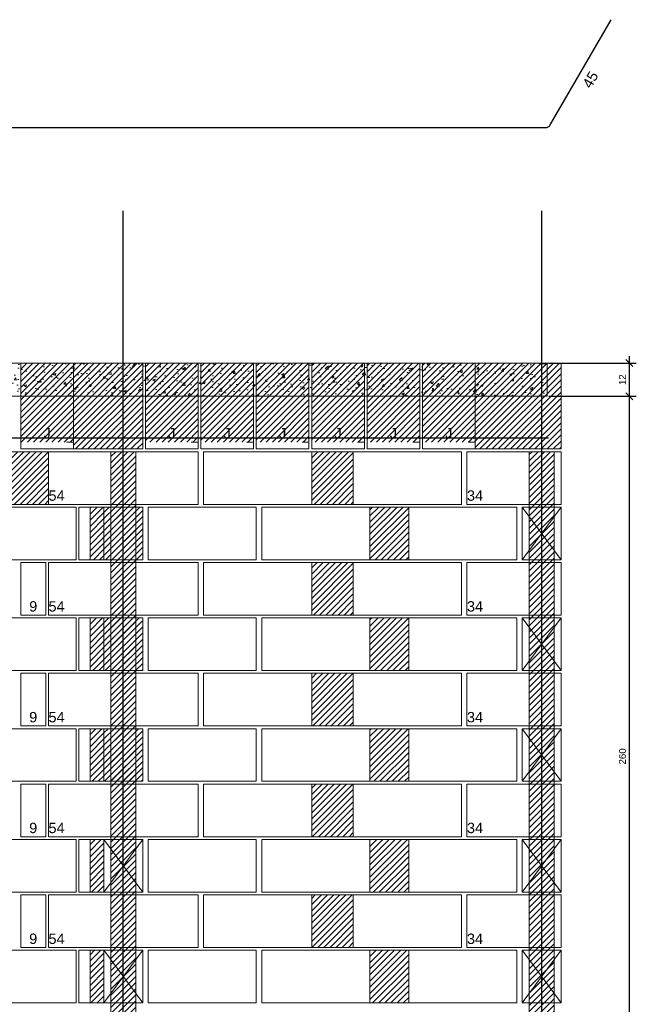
# Model space of a CAD drawing. Header units: millimetres. Extents: x 337 to 624, y -381 to -65.
# Tile 38 of 138: x 373.62 to 382.52, y -241.85 to -227.63. Entities that reach past the tile are written whole.
import ezdxf

# ---------------------------------------------------------------- set-up
doc = ezdxf.new("R2010")
doc.units = ezdxf.units.MM
doc.header["$MEASUREMENT"] = 0
doc.linetypes.add('DOT', pattern=[6.35, 0, -6.35])
doc.layers.get('0').update_dxf_attribs({"lineweight": 5})
for name, color, linetype, lineweight in [('Armadura', 7, 'Continuous', 30), ('Cotas', 7, 'Continuous', 5), ('PA-Ajustes', 8, 'Continuous', 5), ('PA-Graute', 8, 'Continuous', 0), ('PA-Lajes', 7, 'Continuous', 13), ('PE-Contrafiamento L', 1, 'Continuous', 13), ('PE-Contrafiamento T', 1, 'Continuous', 5), ('PE-Inteiro', 7, 'Continuous', 5), ('PE-Meio canaleta J alto', 5, 'Continuous', 5), ('PE-Pastilha', 3, 'Continuous', 5), ('Textos armaduras', 7, 'Continuous', 5)]:
    doc.layers.add(name, color=color, linetype=linetype, lineweight=lineweight)
doc.styles.add('Arial', font='arial.ttf')
doc.dimstyles.new('UM_25.000000', dxfattribs={"dimtxt": 0.18, "dimasz": 0.1, "dimexe": 0.1, "dimexo": 0.2, "dimgap": 0, "dimtad": 1, "dimtih": 1, "dimtoh": 1, "dimdec": 1, "dimlfac": 25, "dimzin": 0, "dimdsep": 46, "dimtxsty": 'Standard', "dimcen": 0.09, "dimdle": 0.1, "dimadec": 1, "dimazin": 2, "dimtfac": 1, "dimtdec": 4, "dimtofl": 0, "dimtmove": 0, "dimatfit": 3, "dimfxl": 1, "dimtolj": 1, "dimarcsym": 0})
pattern_1 = [(45, (317.757445, -372.260816), (-0.044194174, 0.044194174), [])]
pattern_2 = [(50, (317.75744, -372.26082), (0.3586301, -0.03137607), [0.0375, -0.4125]), (355, (317.75744, -372.2608), (-0.0693757, 0.3760961), [0.03, -0.33]), (100.4514, (317.78733, -372.26343), (0.2892547, 0.3447198), [0.0318701, -0.35057106]), (46.1842, (317.75744, -372.1608), (0.5336205, -0.0827595), [0.05625, -0.61875]), (96.6356, (317.8019, -372.1677), (0.4673314, 0.487059), [0.0478051, -0.5258565]), (351.1842, (317.75744, -372.1608), (0.467331, 0.4870593), [0.045, -0.495]), (21, (317.80744, -372.18582), (0.2984535, -0.20130945), [0.0375, -0.4125]), (326, (317.80744, -372.1858), (0.1216577, 0.362575), [0.03, -0.33]), (71.4514, (317.8323, -372.2026), (0.4201113, 0.16126525), [0.0318701, -0.35057106]), (37.5, (317.75744, -372.26082), (0.00607993, 0.16644693), [0, -0.326, 0, -0.335, 0, -0.33125]), (7.5, (317.75744, -372.26082), (0.13153477, 0.19720586), [0, -0.191, 0, -0.3185, 0, -0.12625]), (327.5, (317.64594, -372.26082), (0.26691122, -0.01127744), [0, -0.125, 0, -0.39, 0, -0.5175]), (317.5, (317.59594, -372.26082), (0.2915931, 0.0500525), [0, -0.1625, 0, -0.259, 0, -0.3675])]

# ---------------------------------------------------------------- blocks, each defined once
blk = doc.blocks.new('_Oblique')
at = {"color": 0, "linetype": 'ByBlock', "lineweight": -2}
blk.add_line((-0.5, -0.5), (0.5, 0.5), dxfattribs=at)
blk = doc.blocks.new('*D482')
at = {"layer": 'Cotas', "color": 0, "lineweight": -2, "transparency": 16777216}
for p, q in [((381.259, -232.588), (382.524, -232.588)), ((382.424, -233.168), (382.424, -232.488)), ((381.259, -233.068), (382.524, -233.068))]:
    blk.add_line(p, q, dxfattribs=at)
at = {"layer": 'Defpoints', "color": 0, "transparency": 16777216}
for p in [(381.159, -232.588), (382.424, -232.588), (381.159, -233.068)]:
    blk.add_point(p, dxfattribs=at)
at = {"layer": 'Cotas', "color": 0, "lineweight": -2, "transparency": 16777216, "xscale": 0.1, "yscale": 0.1, "zscale": 0.1}
for p, rotation in [((382.424, -232.588), 90), ((382.424, -233.068), 270)]:
    blk.add_blockref('_Oblique', p, dxfattribs=dict(at, rotation=rotation))
at = {"layer": 'Cotas', "transparency": 16777216, "insert": (382.324, -232.828), "char_height": 0.1, "attachment_point": 5, "rotation": 90, "style": 'Arial'}
blk.add_mtext('\\A1;12', dxfattribs=at)
blk = doc.blocks.new('*D483')
at = {"layer": 'Cotas', "color": 0, "lineweight": -2, "transparency": 16777216}
for p, q in [((382.424, -243.568), (382.424, -232.968)), ((381.259, -233.068), (382.524, -233.068)), ((381.259, -243.468), (382.524, -243.468))]:
    blk.add_line(p, q, dxfattribs=at)
at = {"layer": 'Defpoints', "color": 0, "transparency": 16777216}
for p in [(381.159, -233.068), (382.424, -233.068), (381.159, -243.468)]:
    blk.add_point(p, dxfattribs=at)
at = {"layer": 'Cotas', "color": 0, "lineweight": -2, "transparency": 16777216, "xscale": 0.1, "yscale": 0.1, "zscale": 0.1}
for p, rotation in [((382.424, -233.068), 90), ((382.424, -243.468), 270)]:
    blk.add_blockref('_Oblique', p, dxfattribs=dict(at, rotation=rotation))
at = {"layer": 'Cotas', "transparency": 16777216, "insert": (382.324, -238.268), "char_height": 0.1, "attachment_point": 5, "rotation": 90, "style": 'Arial'}
blk.add_mtext('\\A1;260', dxfattribs=at)

msp = doc.modelspace()

# ---------------------------------------------------------------- hatches: boundary and pattern name
at = {"layer": 'PA-Ajustes', "linetype": 'Continuous'}
h = msp.add_hatch(dxfattribs=at)
h.set_pattern_fill('ANSI31', color=8, scale=0.5, style=0)
h.set_pattern_definition(pattern_1)
h.paths.add_polyline_path([(374.3986, -232.588), (374.3986, -233.828), (375.3986, -233.828), (375.3986, -232.588)])
h = msp.add_hatch(dxfattribs=at)
h.set_pattern_fill('ANSI31', color=8, scale=0.5, style=0)
h.set_pattern_definition(pattern_1)
h.paths.add_polyline_path([(380.1986, -232.588), (380.1986, -233.828), (381.4386, -233.828), (381.4386, -232.588)])
h = msp.add_hatch(dxfattribs=at)
h.set_pattern_fill('ANSI31', color=8, scale=0.5, style=0)
h.set_pattern_definition(pattern_1)
h.paths.add_polyline_path([(372.7986, -234.628), (372.7986, -233.868), (374.0386, -233.868), (374.0386, -234.628)])
h = msp.add_hatch(dxfattribs=at)
h.set_pattern_fill('ANSI31', color=8, scale=0.5, style=0)
h.set_pattern_definition(pattern_1)
h.paths.add_polyline_path([(377.8386, -233.868), (377.8386, -234.628), (378.4386, -234.628), (378.4386, -233.868)])
h = msp.add_hatch(dxfattribs=at)
h.set_pattern_fill('ANSI31', color=8, scale=0.5, style=0)
h.set_pattern_definition(pattern_1)
h.paths.add_polyline_path([(374.6386, -234.668), (374.6386, -235.428), (374.8386, -235.428), (374.8386, -234.668)])
h = msp.add_hatch(dxfattribs=at)
h.set_pattern_fill('ANSI31', color=8, scale=0.5, style=0)
h.set_pattern_definition(pattern_1)
h.paths.add_polyline_path([(378.6786, -234.668), (378.6786, -235.428), (379.2386, -235.428), (379.2386, -234.668)])
h = msp.add_hatch(dxfattribs=at)
h.set_pattern_fill('ANSI31', color=8, scale=0.5, style=0)
h.set_pattern_definition(pattern_1)
h.paths.add_polyline_path([(377.8386, -235.468), (377.8386, -236.228), (378.4386, -236.228), (378.4386, -235.468)])
h = msp.add_hatch(dxfattribs=at)
h.set_pattern_fill('ANSI31', color=8, scale=0.5, style=0)
h.set_pattern_definition(pattern_1)
h.paths.add_polyline_path([(374.6386, -236.268), (374.6386, -237.028), (374.8386, -237.028), (374.8386, -236.268)])
h = msp.add_hatch(dxfattribs=at)
h.set_pattern_fill('ANSI31', color=8, scale=0.5, style=0)
h.set_pattern_definition(pattern_1)
h.paths.add_polyline_path([(378.6786, -236.268), (378.6786, -237.028), (379.2386, -237.028), (379.2386, -236.268)])
h = msp.add_hatch(dxfattribs=at)
h.set_pattern_fill('ANSI31', color=8, scale=0.5, style=0)
h.set_pattern_definition(pattern_1)
h.paths.add_polyline_path([(377.8386, -237.068), (377.8386, -237.828), (378.4386, -237.828), (378.4386, -237.068)])
h = msp.add_hatch(dxfattribs=at)
h.set_pattern_fill('ANSI31', color=8, scale=0.5, style=0)
h.set_pattern_definition(pattern_1)
h.paths.add_polyline_path([(374.6386, -237.868), (374.6386, -238.628), (374.8386, -238.628), (374.8386, -237.868)])
h = msp.add_hatch(dxfattribs=at)
h.set_pattern_fill('ANSI31', color=8, scale=0.5, style=0)
h.set_pattern_definition(pattern_1)
h.paths.add_polyline_path([(378.6786, -237.868), (378.6786, -238.628), (379.2386, -238.628), (379.2386, -237.868)])
h = msp.add_hatch(dxfattribs=at)
h.set_pattern_fill('ANSI31', color=8, scale=0.5, style=0)
h.set_pattern_definition(pattern_1)
h.paths.add_polyline_path([(377.8386, -238.668), (377.8386, -239.428), (378.4386, -239.428), (378.4386, -238.668)])
h = msp.add_hatch(dxfattribs=at)
h.set_pattern_fill('ANSI31', color=8, scale=0.5, style=0)
h.set_pattern_definition(pattern_1)
h.paths.add_polyline_path([(374.6386, -239.468), (374.6386, -240.228), (374.8386, -240.228), (374.8386, -239.468)])
h = msp.add_hatch(dxfattribs=at)
h.set_pattern_fill('ANSI31', color=8, scale=0.5, style=0)
h.set_pattern_definition(pattern_1)
h.paths.add_polyline_path([(378.6786, -239.468), (378.6786, -240.228), (379.2386, -240.228), (379.2386, -239.468)])
h = msp.add_hatch(dxfattribs=at)
h.set_pattern_fill('ANSI31', color=8, scale=0.5, style=0)
h.set_pattern_definition(pattern_1)
h.paths.add_polyline_path([(377.8386, -240.268), (377.8386, -241.028), (378.4386, -241.028), (378.4386, -240.268)])
h = msp.add_hatch(dxfattribs=at)
h.set_pattern_fill('ANSI31', color=8, scale=0.5, style=0)
h.set_pattern_definition(pattern_1)
h.paths.add_polyline_path([(374.6386, -241.068), (374.6386, -241.828), (374.8386, -241.828), (374.8386, -241.068)])
h = msp.add_hatch(dxfattribs=at)
h.set_pattern_fill('ANSI31', color=8, scale=0.5, style=0)
h.set_pattern_definition(pattern_1)
h.paths.add_polyline_path([(378.6786, -241.068), (378.6786, -241.828), (379.2386, -241.828), (379.2386, -241.068)])
at = {"layer": 'PA-Graute', "linetype": 'Continuous'}
h = msp.add_hatch(dxfattribs=at)
h.set_pattern_fill('ANSI31', color=8, scale=0.5, style=0)
h.set_pattern_definition(pattern_1)
h.paths.add_polyline_path([(373.6386, -232.588), (374.3986, -232.588), (374.3986, -233.728), (373.6386, -233.728)])
h = msp.add_hatch(dxfattribs=at)
h.set_pattern_fill('ANSI31', color=8, scale=0.5, style=0)
h.set_pattern_definition(pattern_1)
h.paths.add_polyline_path([(375.4386, -232.588), (376.1986, -232.588), (376.1986, -233.728), (375.4386, -233.728)])
h = msp.add_hatch(dxfattribs=at)
h.set_pattern_fill('ANSI31', color=8, scale=0.5, style=0)
h.set_pattern_definition(pattern_1)
h.paths.add_polyline_path([(376.2386, -232.588), (376.9986, -232.588), (376.9986, -233.728), (376.2386, -233.728)])
h = msp.add_hatch(dxfattribs=at)
h.set_pattern_fill('ANSI31', color=8, scale=0.5, style=0)
h.set_pattern_definition(pattern_1)
h.paths.add_polyline_path([(377.0386, -232.588), (377.7986, -232.588), (377.7986, -233.728), (377.0386, -233.728)])
h = msp.add_hatch(dxfattribs=at)
h.set_pattern_fill('ANSI31', color=8, scale=0.5, style=0)
h.set_pattern_definition(pattern_1)
h.paths.add_polyline_path([(377.8386, -232.588), (378.5986, -232.588), (378.5986, -233.728), (377.8386, -233.728)])
h = msp.add_hatch(dxfattribs=at)
h.set_pattern_fill('ANSI31', color=8, scale=0.5, style=0)
h.set_pattern_definition(pattern_1)
h.paths.add_polyline_path([(378.6386, -232.588), (379.3986, -232.588), (379.3986, -233.728), (378.6386, -233.728)])
h = msp.add_hatch(dxfattribs=at)
h.set_pattern_fill('ANSI31', color=8, scale=0.5, style=0)
h.set_pattern_definition(pattern_1)
h.paths.add_polyline_path([(379.4386, -232.588), (380.1986, -232.588), (380.1986, -233.728), (379.4386, -233.728)])
h = msp.add_hatch(dxfattribs=at)
h.set_pattern_fill('ANSI31', color=8, scale=0.5, style=0)
h.set_pattern_definition(pattern_1)
h.paths.add_polyline_path([(374.9386, -233.868), (375.2986, -233.868), (375.2986, -243.428), (374.9386, -243.428)])
h = msp.add_hatch(dxfattribs=at)
h.set_pattern_fill('ANSI31', color=8, scale=0.5, style=0)
h.set_pattern_definition(pattern_1)
h.paths.add_polyline_path([(380.9786, -233.868), (381.3386, -233.868), (381.3386, -243.428), (380.9786, -243.428)])
h = msp.add_hatch(dxfattribs=at)
h.set_pattern_fill('ANSI31', color=8, scale=0.5, style=0)
h.set_pattern_definition(pattern_1)
h.paths.add_polyline_path([(375.3986, -235.428), (374.8386, -235.428), (374.8386, -234.668), (375.3986, -234.668)])
h = msp.add_hatch(dxfattribs=at)
h.set_pattern_fill('ANSI31', color=8, scale=0.5, style=0)
h.set_pattern_definition(pattern_1)
h.paths.add_polyline_path([(375.3986, -237.028), (374.8386, -237.028), (374.8386, -236.268), (375.3986, -236.268)])
h = msp.add_hatch(dxfattribs=at)
h.set_pattern_fill('ANSI31', color=8, scale=0.5, style=0)
h.set_pattern_definition(pattern_1)
h.paths.add_polyline_path([(375.3986, -238.628), (374.8386, -238.628), (374.8386, -237.868), (375.3986, -237.868)])
at = {"layer": 'PA-Lajes', "linetype": 'Continuous'}
h = msp.add_hatch(dxfattribs=at)
h.set_pattern_fill('AR-CONC', scale=0.05, style=0)
h.set_pattern_definition(pattern_2)
h.paths.add_polyline_path([(372.5186, -233.068), (375.1186, -233.068), (375.1186, -232.588), (372.5186, -232.588)])
h = msp.add_hatch(dxfattribs=at)
h.set_pattern_fill('AR-CONC', scale=0.05, style=0)
h.set_pattern_definition(pattern_2)
h.paths.add_polyline_path([(375.1186, -233.068), (381.2386, -233.068), (381.2386, -232.588), (375.1186, -232.588)])

# ---------------------------------------------------------------- linework, layer by layer
at = {"layer": 'Armadura'}
for p, q in [((381.2817, -229.148), (382.1586, -227.6292)), ((346.4768, -229.188), (381.2125, -229.188)), ((346.3382, -233.668), (381.2586, -233.668))]:
    msp.add_line(p, q, dxfattribs=at)
for points in [[(375.1186, -243.468), (375.1186, -230.388)], [(381.1586, -243.468), (381.1586, -230.388)]]:
    msp.add_lwpolyline(points, dxfattribs=at)
msp.add_arc((381.2125, -229.108), 0.08, 270, 330, dxfattribs=at)
at = {"layer": 'PA-Ajustes', "linetype": 'Continuous'}
for points in [[(374.3986, -232.588), (374.3986, -233.828), (375.3986, -233.828), (375.3986, -232.588)], [(380.1986, -232.588), (380.1986, -233.828), (381.4386, -233.828), (381.4386, -232.588)], [(372.7986, -234.628), (372.7986, -233.868), (374.0386, -233.868), (374.0386, -234.628)], [(377.8386, -233.868), (377.8386, -234.628), (378.4386, -234.628), (378.4386, -233.868)], [(374.6386, -234.668), (374.6386, -235.428), (374.8386, -235.428), (374.8386, -234.668)], [(378.6786, -234.668), (378.6786, -235.428), (379.2386, -235.428), (379.2386, -234.668)], [(377.8386, -235.468), (377.8386, -236.228), (378.4386, -236.228), (378.4386, -235.468)], [(374.6386, -236.268), (374.6386, -237.028), (374.8386, -237.028), (374.8386, -236.268)], [(378.6786, -236.268), (378.6786, -237.028), (379.2386, -237.028), (379.2386, -236.268)], [(377.8386, -237.068), (377.8386, -237.828), (378.4386, -237.828), (378.4386, -237.068)], [(374.6386, -237.868), (374.6386, -238.628), (374.8386, -238.628), (374.8386, -237.868)], [(378.6786, -237.868), (378.6786, -238.628), (379.2386, -238.628), (379.2386, -237.868)], [(377.8386, -238.668), (377.8386, -239.428), (378.4386, -239.428), (378.4386, -238.668)], [(374.6386, -239.468), (374.6386, -240.228), (374.8386, -240.228), (374.8386, -239.468)], [(378.6786, -239.468), (378.6786, -240.228), (379.2386, -240.228), (379.2386, -239.468)], [(377.8386, -240.268), (377.8386, -241.028), (378.4386, -241.028), (378.4386, -240.268)], [(374.6386, -241.068), (374.6386, -241.828), (374.8386, -241.828), (374.8386, -241.068)], [(378.6786, -241.068), (378.6786, -241.828), (379.2386, -241.828), (379.2386, -241.068)]]:
    msp.add_lwpolyline(points, close=True, dxfattribs=at)
at = {"layer": 'PA-Graute', "linetype": 'Continuous'}
for p, q in [((374.8386, -235.428), (374.8386, -234.668)), ((374.8386, -234.668), (375.3986, -234.668)), ((375.3986, -234.668), (375.3986, -235.428)), ((375.3986, -235.428), (374.8386, -235.428)), ((374.8386, -237.028), (374.8386, -236.268)), ((374.8386, -236.268), (375.3986, -236.268)), ((375.3986, -236.268), (375.3986, -237.028)), ((375.3986, -237.028), (374.8386, -237.028)), ((374.8386, -238.628), (374.8386, -237.868)), ((374.8386, -237.868), (375.3986, -237.868)), ((375.3986, -237.868), (375.3986, -238.628)), ((375.3986, -238.628), (374.8386, -238.628))]:
    msp.add_line(p, q, dxfattribs=at)
at = {"layer": 'PA-Graute', "linetype": 'Continuous', "lineweight": 5}
for p, q in [((374.8386, -235.428), (374.8386, -234.668)), ((374.8386, -234.668), (375.3986, -234.668)), ((375.3986, -234.668), (375.3986, -235.428)), ((375.3986, -235.428), (374.8386, -235.428)), ((374.8386, -237.028), (374.8386, -236.268)), ((374.8386, -236.268), (375.3986, -236.268)), ((375.3986, -236.268), (375.3986, -237.028)), ((375.3986, -237.028), (374.8386, -237.028)), ((374.8386, -238.628), (374.8386, -237.868)), ((374.8386, -237.868), (375.3986, -237.868)), ((375.3986, -237.868), (375.3986, -238.628)), ((375.3986, -238.628), (374.8386, -238.628))]:
    msp.add_line(p, q, dxfattribs=at)
at = {"layer": 'PA-Graute', "color": 8, "linetype": 'Continuous'}
for points in [[(374.9386, -233.868), (375.2986, -233.868), (375.2986, -243.428), (374.9386, -243.428)], [(380.9786, -233.868), (381.3386, -233.868), (381.3386, -243.428), (380.9786, -243.428)]]:
    msp.add_lwpolyline(points, close=True, dxfattribs=at)
at = {"layer": 'PA-Lajes'}
for points in [[(372.5186, -233.068), (375.1186, -233.068), (375.1186, -232.588), (372.5186, -232.588)], [(375.1186, -233.068), (381.2386, -233.068), (381.2386, -232.588), (375.1186, -232.588)]]:
    msp.add_lwpolyline(points, close=True, dxfattribs=at)
at = {"layer": 'PE-Contrafiamento L', "linetype": 'Continuous'}
for p, q in [((380.0786, -234.628), (380.0786, -233.868)), ((380.0786, -233.868), (381.4386, -233.868)), ((381.4386, -233.868), (381.4386, -234.628)), ((381.4386, -234.628), (380.0786, -234.628)), ((380.8786, -234.668), (381.4386, -234.668)), ((380.8786, -235.428), (381.4386, -234.668)), ((381.4386, -234.668), (380.8786, -234.668)), ((380.8786, -234.668), (381.4386, -235.428)), ((380.8786, -235.428), (380.8786, -234.668)), ((381.4386, -234.668), (381.4386, -235.428)), ((381.4386, -235.428), (380.8786, -235.428)), ((381.4386, -235.428), (380.8786, -235.428)), ((380.0786, -236.228), (380.0786, -235.468)), ((380.0786, -235.468), (381.4386, -235.468)), ((381.4386, -235.468), (381.4386, -236.228)), ((381.4386, -236.228), (380.0786, -236.228)), ((380.8786, -236.268), (381.4386, -236.268)), ((380.8786, -237.028), (381.4386, -236.268)), ((381.4386, -236.268), (380.8786, -236.268)), ((380.8786, -236.268), (381.4386, -237.028)), ((380.8786, -237.028), (380.8786, -236.268)), ((381.4386, -236.268), (381.4386, -237.028)), ((381.4386, -237.028), (380.8786, -237.028)), ((381.4386, -237.028), (380.8786, -237.028)), ((380.0786, -237.828), (380.0786, -237.068)), ((380.0786, -237.068), (381.4386, -237.068)), ((381.4386, -237.068), (381.4386, -237.828)), ((381.4386, -237.828), (380.0786, -237.828)), ((380.8786, -237.868), (381.4386, -237.868)), ((380.8786, -238.628), (381.4386, -237.868)), ((381.4386, -237.868), (380.8786, -237.868)), ((380.8786, -237.868), (381.4386, -238.628)), ((380.8786, -238.628), (380.8786, -237.868)), ((381.4386, -237.868), (381.4386, -238.628)), ((380.0786, -239.428), (380.0786, -238.668)), ((380.0786, -238.668), (381.4386, -238.668)), ((381.4386, -238.628), (380.8786, -238.628)), ((381.4386, -238.628), (380.8786, -238.628)), ((381.4386, -238.668), (381.4386, -239.428)), ((381.4386, -239.428), (380.0786, -239.428)), ((374.8386, -239.468), (375.3986, -239.468)), ((374.8386, -240.228), (375.3986, -239.468)), ((375.3986, -239.468), (374.8386, -239.468)), ((374.8386, -239.468), (375.3986, -240.228)), ((374.8386, -240.228), (374.8386, -239.468)), ((375.3986, -239.468), (375.3986, -240.228)), ((380.8786, -239.468), (381.4386, -239.468)), ((380.8786, -240.228), (381.4386, -239.468)), ((381.4386, -239.468), (380.8786, -239.468)), ((380.8786, -239.468), (381.4386, -240.228)), ((380.8786, -240.228), (380.8786, -239.468)), ((381.4386, -239.468), (381.4386, -240.228)), ((375.3986, -240.228), (374.8386, -240.228)), ((375.3986, -240.228), (374.8386, -240.228)), ((380.0786, -241.028), (380.0786, -240.268)), ((380.0786, -240.268), (381.4386, -240.268)), ((381.4386, -240.228), (380.8786, -240.228)), ((381.4386, -240.228), (380.8786, -240.228)), ((381.4386, -240.268), (381.4386, -241.028)), ((374.8386, -241.068), (375.3986, -241.068)), ((374.8386, -241.828), (375.3986, -241.068)), ((375.3986, -241.068), (374.8386, -241.068)), ((374.8386, -241.068), (375.3986, -241.828)), ((374.8386, -241.828), (374.8386, -241.068)), ((375.3986, -241.068), (375.3986, -241.828)), ((381.4386, -241.028), (380.0786, -241.028)), ((380.8786, -241.068), (381.4386, -241.068)), ((380.8786, -241.828), (381.4386, -241.068)), ((381.4386, -241.068), (380.8786, -241.068)), ((380.8786, -241.068), (381.4386, -241.828)), ((380.8786, -241.828), (380.8786, -241.068)), ((381.4386, -241.068), (381.4386, -241.828)), ((375.3986, -241.828), (374.8386, -241.828)), ((375.3986, -241.828), (374.8386, -241.828)), ((381.4386, -241.828), (380.8786, -241.828)), ((381.4386, -241.828), (380.8786, -241.828))]:
    msp.add_line(p, q, dxfattribs=at)
at = {"layer": 'PE-Contrafiamento T', "linetype": 'Continuous'}
for p, q in [((374.0386, -234.628), (374.0386, -233.868)), ((374.0386, -233.868), (376.1986, -233.868)), ((376.1986, -233.868), (376.1986, -234.628)), ((376.1986, -234.628), (374.0386, -234.628)), ((374.0386, -236.228), (374.0386, -235.468)), ((374.0386, -235.468), (376.1986, -235.468)), ((376.1986, -235.468), (376.1986, -236.228)), ((376.1986, -236.228), (374.0386, -236.228)), ((374.0386, -237.828), (374.0386, -237.068)), ((374.0386, -237.068), (376.1986, -237.068)), ((376.1986, -237.068), (376.1986, -237.828)), ((376.1986, -237.828), (374.0386, -237.828)), ((374.0386, -239.428), (374.0386, -238.668)), ((374.0386, -238.668), (376.1986, -238.668)), ((376.1986, -238.668), (376.1986, -239.428)), ((376.1986, -239.428), (374.0386, -239.428)), ((374.0386, -241.028), (374.0386, -240.268)), ((374.0386, -240.268), (376.1986, -240.268)), ((376.1986, -240.268), (376.1986, -241.028)), ((376.1986, -241.028), (374.0386, -241.028))]:
    msp.add_line(p, q, dxfattribs=at)
at = {"layer": 'PE-Inteiro', "linetype": 'Continuous'}
for p, q in [((376.2786, -233.868), (377.8386, -233.868)), ((376.2786, -234.628), (376.2786, -233.868)), ((377.8386, -233.868), (377.8386, -234.628)), ((378.4386, -233.868), (379.9986, -233.868)), ((378.4386, -234.628), (378.4386, -233.868)), ((379.9986, -233.868), (379.9986, -234.628)), ((372.8786, -234.668), (374.4386, -234.668)), ((374.4386, -234.668), (374.4386, -235.428)), ((375.4786, -234.668), (377.0386, -234.668)), ((375.4786, -235.428), (375.4786, -234.668)), ((377.8386, -234.628), (376.2786, -234.628)), ((377.0386, -234.668), (377.0386, -235.428)), ((377.1186, -234.668), (378.6786, -234.668)), ((377.1186, -235.428), (377.1186, -234.668)), ((379.9986, -234.628), (378.4386, -234.628)), ((378.6786, -234.668), (378.6786, -235.428)), ((379.2386, -234.668), (380.7986, -234.668)), ((379.2386, -235.428), (379.2386, -234.668)), ((380.7986, -234.668), (380.7986, -235.428)), ((374.4386, -235.428), (372.8786, -235.428)), ((377.0386, -235.428), (375.4786, -235.428)), ((378.6786, -235.428), (377.1186, -235.428)), ((380.7986, -235.428), (379.2386, -235.428)), ((376.2786, -235.468), (377.8386, -235.468)), ((376.2786, -236.228), (376.2786, -235.468)), ((377.8386, -235.468), (377.8386, -236.228)), ((378.4386, -235.468), (379.9986, -235.468)), ((378.4386, -236.228), (378.4386, -235.468)), ((379.9986, -235.468), (379.9986, -236.228)), ((372.8786, -236.268), (374.4386, -236.268)), ((374.4386, -236.268), (374.4386, -237.028)), ((375.4786, -236.268), (377.0386, -236.268)), ((375.4786, -237.028), (375.4786, -236.268)), ((377.8386, -236.228), (376.2786, -236.228)), ((377.0386, -236.268), (377.0386, -237.028)), ((377.1186, -236.268), (378.6786, -236.268)), ((377.1186, -237.028), (377.1186, -236.268)), ((379.9986, -236.228), (378.4386, -236.228)), ((378.6786, -236.268), (378.6786, -237.028)), ((379.2386, -236.268), (380.7986, -236.268)), ((379.2386, -237.028), (379.2386, -236.268)), ((380.7986, -236.268), (380.7986, -237.028)), ((374.4386, -237.028), (372.8786, -237.028)), ((377.0386, -237.028), (375.4786, -237.028)), ((378.6786, -237.028), (377.1186, -237.028)), ((380.7986, -237.028), (379.2386, -237.028)), ((376.2786, -237.068), (377.8386, -237.068)), ((376.2786, -237.828), (376.2786, -237.068)), ((377.8386, -237.068), (377.8386, -237.828)), ((378.4386, -237.068), (379.9986, -237.068)), ((378.4386, -237.828), (378.4386, -237.068)), ((379.9986, -237.068), (379.9986, -237.828)), ((372.8786, -237.868), (374.4386, -237.868)), ((374.4386, -237.868), (374.4386, -238.628)), ((375.4786, -237.868), (377.0386, -237.868)), ((375.4786, -238.628), (375.4786, -237.868)), ((377.8386, -237.828), (376.2786, -237.828)), ((377.0386, -237.868), (377.0386, -238.628)), ((377.1186, -237.868), (378.6786, -237.868)), ((377.1186, -238.628), (377.1186, -237.868)), ((379.9986, -237.828), (378.4386, -237.828)), ((378.6786, -237.868), (378.6786, -238.628)), ((379.2386, -237.868), (380.7986, -237.868)), ((379.2386, -238.628), (379.2386, -237.868)), ((380.7986, -237.868), (380.7986, -238.628)), ((374.4386, -238.628), (372.8786, -238.628)), ((377.0386, -238.628), (375.4786, -238.628)), ((376.2786, -238.668), (377.8386, -238.668)), ((376.2786, -239.428), (376.2786, -238.668)), ((378.6786, -238.628), (377.1186, -238.628)), ((377.8386, -238.668), (377.8386, -239.428)), ((378.4386, -238.668), (379.9986, -238.668)), ((378.4386, -239.428), (378.4386, -238.668)), ((380.7986, -238.628), (379.2386, -238.628)), ((379.9986, -238.668), (379.9986, -239.428)), ((377.8386, -239.428), (376.2786, -239.428)), ((379.9986, -239.428), (378.4386, -239.428)), ((372.8786, -239.468), (374.4386, -239.468)), ((374.4386, -239.468), (374.4386, -240.228)), ((375.4786, -239.468), (377.0386, -239.468)), ((375.4786, -240.228), (375.4786, -239.468)), ((377.0386, -239.468), (377.0386, -240.228)), ((377.1186, -239.468), (378.6786, -239.468)), ((377.1186, -240.228), (377.1186, -239.468)), ((378.6786, -239.468), (378.6786, -240.228)), ((379.2386, -239.468), (380.7986, -239.468)), ((379.2386, -240.228), (379.2386, -239.468)), ((380.7986, -239.468), (380.7986, -240.228)), ((374.4386, -240.228), (372.8786, -240.228)), ((377.0386, -240.228), (375.4786, -240.228)), ((376.2786, -240.268), (377.8386, -240.268)), ((376.2786, -241.028), (376.2786, -240.268)), ((378.6786, -240.228), (377.1186, -240.228)), ((377.8386, -240.268), (377.8386, -241.028)), ((378.4386, -240.268), (379.9986, -240.268)), ((378.4386, -241.028), (378.4386, -240.268)), ((380.7986, -240.228), (379.2386, -240.228)), ((379.9986, -240.268), (379.9986, -241.028)), ((372.8786, -241.068), (374.4386, -241.068)), ((374.4386, -241.068), (374.4386, -241.828)), ((375.4786, -241.068), (377.0386, -241.068)), ((375.4786, -241.828), (375.4786, -241.068)), ((377.8386, -241.028), (376.2786, -241.028)), ((377.0386, -241.068), (377.0386, -241.828)), ((377.1186, -241.068), (378.6786, -241.068)), ((377.1186, -241.828), (377.1186, -241.068)), ((379.9986, -241.028), (378.4386, -241.028)), ((378.6786, -241.068), (378.6786, -241.828)), ((379.2386, -241.068), (380.7986, -241.068)), ((379.2386, -241.828), (379.2386, -241.068)), ((380.7986, -241.068), (380.7986, -241.828)), ((374.4386, -241.828), (372.8786, -241.828)), ((377.0386, -241.828), (375.4786, -241.828)), ((378.6786, -241.828), (377.1186, -241.828)), ((380.7986, -241.828), (379.2386, -241.828))]:
    msp.add_line(p, q, dxfattribs=at)
at = {"layer": 'PE-Meio canaleta J alto', "linetype": 'Continuous'}
for p, q in [((373.6386, -232.588), (374.3986, -232.588)), ((373.6386, -233.828), (373.6386, -232.588)), ((374.3986, -232.588), (374.3986, -233.828)), ((375.4386, -232.588), (376.1986, -232.588)), ((375.4386, -233.828), (375.4386, -232.588)), ((376.1986, -232.588), (376.1986, -233.828)), ((376.2386, -232.588), (376.9986, -232.588)), ((376.2386, -233.828), (376.2386, -232.588)), ((376.9986, -232.588), (376.9986, -233.828)), ((377.0386, -232.588), (377.7986, -232.588)), ((377.0386, -233.828), (377.0386, -232.588)), ((377.7986, -232.588), (377.7986, -233.828)), ((377.8386, -232.588), (378.5986, -232.588)), ((377.8386, -233.828), (377.8386, -232.588)), ((378.5986, -232.588), (378.5986, -233.828)), ((378.6386, -232.588), (379.3986, -232.588)), ((378.6386, -233.828), (378.6386, -232.588)), ((379.3986, -232.588), (379.3986, -233.828)), ((379.4386, -232.588), (380.1986, -232.588)), ((379.4386, -233.828), (379.4386, -232.588)), ((380.1986, -232.588), (380.1986, -233.828)), ((374.3986, -233.828), (373.6386, -233.828)), ((376.1986, -233.828), (375.4386, -233.828)), ((376.9986, -233.828), (376.2386, -233.828)), ((377.7986, -233.828), (377.0386, -233.828)), ((378.5986, -233.828), (377.8386, -233.828)), ((379.3986, -233.828), (378.6386, -233.828)), ((380.1986, -233.828), (379.4386, -233.828))]:
    msp.add_line(p, q, dxfattribs=at)
at = {"layer": 'PE-Meio canaleta J alto', "color": 5, "linetype": 'DOT', "lineweight": 5}
for p, q in [((373.6386, -232.588), (374.3986, -232.588)), ((373.6386, -233.728), (373.6386, -232.588)), ((374.3986, -232.588), (374.3986, -233.728)), ((375.4386, -232.588), (376.1986, -232.588)), ((375.4386, -233.728), (375.4386, -232.588)), ((376.1986, -232.588), (376.1986, -233.728)), ((376.2386, -232.588), (376.9986, -232.588)), ((376.2386, -233.728), (376.2386, -232.588)), ((376.9986, -232.588), (376.9986, -233.728)), ((377.0386, -232.588), (377.7986, -232.588)), ((377.0386, -233.728), (377.0386, -232.588)), ((377.7986, -232.588), (377.7986, -233.728)), ((377.8386, -232.588), (378.5986, -232.588)), ((377.8386, -233.728), (377.8386, -232.588)), ((378.5986, -232.588), (378.5986, -233.728)), ((378.6386, -232.588), (379.3986, -232.588)), ((378.6386, -233.728), (378.6386, -232.588)), ((379.3986, -232.588), (379.3986, -233.728)), ((379.4386, -232.588), (380.1986, -232.588)), ((379.4386, -233.728), (379.4386, -232.588)), ((380.1986, -232.588), (380.1986, -233.728)), ((374.3986, -233.728), (373.6386, -233.728)), ((376.1986, -233.728), (375.4386, -233.728)), ((376.9986, -233.728), (376.2386, -233.728)), ((377.7986, -233.728), (377.0386, -233.728)), ((378.5986, -233.728), (377.8386, -233.728)), ((379.3986, -233.728), (378.6386, -233.728)), ((380.1986, -233.728), (379.4386, -233.728))]:
    msp.add_line(p, q, dxfattribs=at)
at = {"layer": 'PE-Meio canaleta J alto', "linetype": 'Continuous', "lineweight": 5}
for p, q in [((374.3986, -233.068), (373.6386, -233.068)), ((376.1986, -233.068), (375.4386, -233.068)), ((376.9986, -233.068), (376.2386, -233.068)), ((377.7986, -233.068), (377.0386, -233.068)), ((378.5986, -233.068), (377.8386, -233.068)), ((379.3986, -233.068), (378.6386, -233.068)), ((380.1986, -233.068), (379.4386, -233.068))]:
    msp.add_line(p, q, dxfattribs=at)
at = {"layer": 'PE-Pastilha', "linetype": 'Continuous'}
for p, q in [((374.4786, -234.668), (374.6386, -234.668)), ((374.4786, -235.428), (374.4786, -234.668)), ((374.6386, -234.668), (374.6386, -235.428)), ((374.6386, -235.428), (374.4786, -235.428)), ((373.6386, -235.468), (373.9986, -235.468)), ((373.6386, -236.228), (373.6386, -235.468)), ((373.9986, -235.468), (373.9986, -236.228)), ((373.9986, -236.228), (373.6386, -236.228)), ((374.4786, -236.268), (374.6386, -236.268)), ((374.4786, -237.028), (374.4786, -236.268)), ((374.6386, -236.268), (374.6386, -237.028)), ((374.6386, -237.028), (374.4786, -237.028)), ((373.6386, -237.068), (373.9986, -237.068)), ((373.6386, -237.828), (373.6386, -237.068)), ((373.9986, -237.068), (373.9986, -237.828)), ((373.9986, -237.828), (373.6386, -237.828)), ((374.4786, -237.868), (374.6386, -237.868)), ((374.4786, -238.628), (374.4786, -237.868)), ((374.6386, -237.868), (374.6386, -238.628)), ((373.6386, -238.668), (373.9986, -238.668)), ((373.6386, -239.428), (373.6386, -238.668)), ((373.9986, -238.668), (373.9986, -239.428)), ((374.6386, -238.628), (374.4786, -238.628)), ((373.9986, -239.428), (373.6386, -239.428)), ((374.4786, -239.468), (374.6386, -239.468)), ((374.4786, -240.228), (374.4786, -239.468)), ((374.6386, -239.468), (374.6386, -240.228)), ((373.6386, -240.268), (373.9986, -240.268)), ((373.6386, -241.028), (373.6386, -240.268)), ((373.9986, -240.268), (373.9986, -241.028)), ((374.6386, -240.228), (374.4786, -240.228)), ((373.9986, -241.028), (373.6386, -241.028)), ((374.4786, -241.068), (374.6386, -241.068)), ((374.4786, -241.828), (374.4786, -241.068)), ((374.6386, -241.068), (374.6386, -241.828)), ((374.6386, -241.828), (374.4786, -241.828))]:
    msp.add_line(p, q, dxfattribs=at)

# ---------------------------------------------------------------- texts
at = {"layer": 'PE-Contrafiamento L', "char_height": 0.15, "width": 0.467606, "attachment_point": 7, "line_spacing_factor": 0.9, "style": 'Arial'}
for insert in [(380.079, -234.5785), (380.079, -236.1785), (380.079, -237.7785), (380.079, -239.3785), (380.079, -240.9785)]:
    msp.add_mtext('34', dxfattribs=dict(at, insert=insert))
at = {"layer": 'PE-Contrafiamento T', "char_height": 0.15, "width": 0.467606, "attachment_point": 7, "line_spacing_factor": 0.9, "style": 'Arial'}
for insert in [(374.039, -234.5785), (374.039, -236.1785), (374.039, -237.7785), (374.039, -239.3785), (374.039, -240.9785)]:
    msp.add_mtext('54', dxfattribs=dict(at, insert=insert))
at = {"layer": 'PE-Meio canaleta J alto', "char_height": 0.15, "width": 0.21128, "attachment_point": 8, "line_spacing_factor": 0.9, "style": 'Arial'}
for insert in [(374.0186, -233.6785), (375.8186, -233.6785), (376.6186, -233.6785), (377.4186, -233.6785), (378.2186, -233.6785), (379.0186, -233.6785), (379.8186, -233.6785)]:
    msp.add_mtext('J', dxfattribs=dict(at, insert=insert))
at = {"layer": 'PE-Pastilha', "char_height": 0.15, "width": 0.234603, "attachment_point": 8, "line_spacing_factor": 0.9, "style": 'Arial'}
for insert in [(373.8186, -236.1785), (373.8186, -237.7785), (373.8186, -239.3785), (373.8186, -240.9785)]:
    msp.add_mtext('9', dxfattribs=dict(at, insert=insert))
at = {"layer": 'Textos armaduras', "insert": (381.7952, -228.4586), "char_height": 0.15, "width": 0.866006, "attachment_point": 2, "rotation": 60.00014, "line_spacing_factor": 0.9, "style": 'Arial'}
msp.add_mtext('45', dxfattribs=at)

# ---------------------------------------------------------------- dimensions: what is measured, and where the dimension line sits
at = {"layer": 'Cotas'}
for base, p1, p2, picture, middle in [((382.4236, -232.588), (381.1586, -233.068), (381.1586, -232.588), '*D482', (382.3236, -232.828)), ((382.4236, -233.068), (381.1586, -243.468), (381.1586, -233.068), '*D483', (382.3236, -238.268))]:
    dim = msp.add_linear_dim(base=base, p1=p1, p2=p2, angle=90, dimstyle='UM_25.000000', override={"dimtxt": 0.1, "dimasz": 0.1, "dimexe": 0.1, "dimexo": 0.1, "dimtad": 1, "dimtih": 0, "dimtoh": 0, "dimdec": 1, "dimlfac": 25, "dimzin": 8, "dimtxsty": 'Arial', "dimblk": 'Oblique', "dimblk1": 'Oblique', "dimblk2": 'Oblique', "dimsah": 1, "dimdle": 0.1, "dimse1": 0, "dimse2": 0, "dimclrt": 256, "dimadec": 1, "dimazin": 3, "dimtmove": 2, "dimldrblk": 'Oblique'}, dxfattribs=at)
    dim.commit()
    dim.dimension.update_dxf_attribs({"geometry": picture, "text_midpoint": middle, "dimtype": 160, "text_rotation": 90})

doc.saveas('drawing.dxf')
